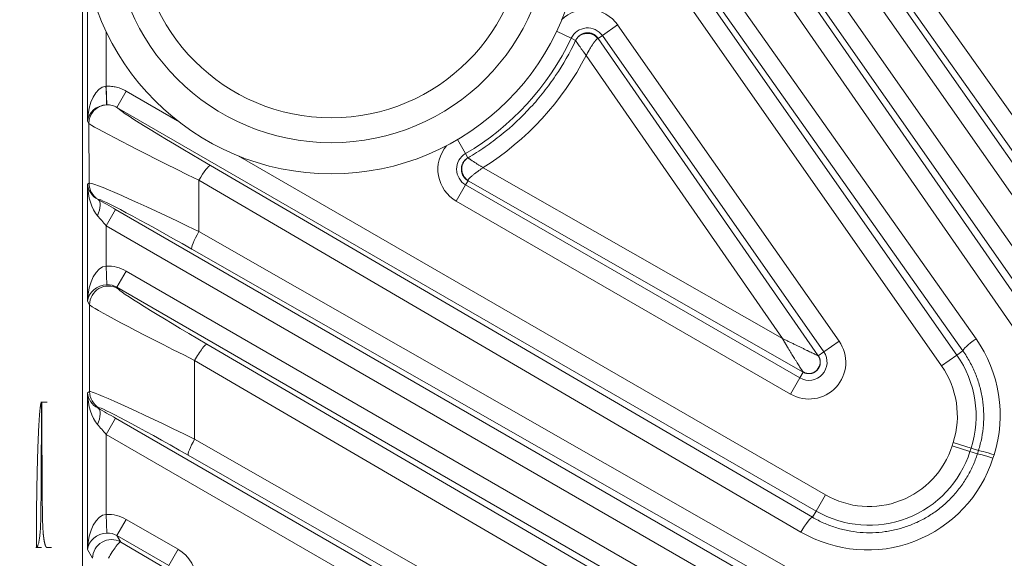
# Model space of a CAD drawing. Header units: millimetres. Extents: x 4 to 836, y 5 to 589.
# Tile 124 of 154: x 649 to 665, y 331 to 340. Entities that reach past the tile are written whole.
import ezdxf

# ---------------------------------------------------------------- set-up
doc = ezdxf.new("R2010")
doc.units = ezdxf.units.MM
doc.layers.add('1', color=7, linetype='Continuous', true_color=0xffffff)
doc.styles.add('ideas_simplex', font='simplex.shx')
doc.dimstyles.get("Standard").update_dxf_attribs({"dimtxt": 0.18, "dimasz": 0.18, "dimexe": 0.18, "dimexo": 0.0625, "dimgap": 0.09, "dimtad": 0, "dimtih": 1, "dimtoh": 1, "dimdec": 4, "dimzin": 0, "dimdsep": 46, "dimtxsty": 'Standard', "dimcen": 0.09, "dimadec": 0, "dimazin": 0, "dimtfac": 1, "dimtdec": 4, "dimtofl": 0, "dimtmove": 0, "dimatfit": 3, "dimfxl": 1, "dimtolj": 1, "dimtzin": 0, "dimarcsym": 0})

# ---------------------------------------------------------------- blocks, each defined once
blk = doc.blocks.new('_U7')
at = {"layer": '1', "color": 152, "lineweight": 13}
for p, q in [((695.062702, 354.711299), (597.434386, 354.711299)), ((663.288624, 267.843936), (597.434386, 267.843936))]:
    blk.add_line(p, q, dxfattribs=at)
at = {"layer": '1', "color": 27, "lineweight": 13}
blk.add_line((599.434386, 267.843936), (599.434386, 354.711299), dxfattribs=at)
at = {"layer": '1', "color": 87, "lineweight": 25}
for p, q in [((597.934386, 318.380118), (592.309386, 318.380118)), ((592.309386, 318.380118), (592.309386, 316.880118)), ((597.934386, 316.880118), (597.934386, 318.380118)), ((592.309386, 305.675118), (592.309386, 304.175118)), ((597.934386, 304.175118), (597.934386, 305.675118)), ((592.309386, 304.175118), (597.934386, 304.175118))]:
    blk.add_line(p, q, dxfattribs=at)
at = {"layer": '1', "color": 27, "lineweight": 18}
for points in [[(599.434386, 354.711299), (599.963367, 351.711301), (598.905405, 351.711297)], [(599.434386, 267.843936), (598.905405, 270.843935), (599.963367, 270.843938)]]:
    blk.add_solid(points, dxfattribs=at)
at = {"layer": '1', "color": 87, "linetype": 'Continuous', "lineweight": 25, "char_height": 3, "attachment_point": 7, "rotation": 90, "line_spacing_factor": 1.204819, "style": 'ideas_simplex'}
for s, insert in [('\\W1.2280;86,9', (590.468386, 305.622618)), ('\\W1.2097;3.42', (597.780886, 305.622618))]:
    blk.add_mtext(s, dxfattribs=dict(at, insert=insert))
blk = doc.blocks.new('_U11')
at = {"layer": '1', "color": 87, "lineweight": 25}
for p, q in [((649.689065, 375.104335), (648.189065, 375.104335)), ((648.189065, 375.104335), (648.189065, 369.479335)), ((662.394065, 375.104335), (660.894065, 375.104335)), ((662.394065, 369.479335), (662.394065, 375.104335)), ((648.189065, 369.479335), (649.689065, 369.479335)), ((660.894065, 369.479335), (662.394065, 369.479335))]:
    blk.add_line(p, q, dxfattribs=at)
at = {"layer": '1', "color": 152, "lineweight": 13}
for p, q in [((667.199789, 326.550058), (667.199789, 369.979335)), ((684.877459, 326.550058), (684.877459, 369.979335))]:
    blk.add_line(p, q, dxfattribs=at)
at = {"layer": '1', "color": 27, "lineweight": 13}
blk.add_line((684.877459, 367.979335), (648.189065, 367.979335), dxfattribs=at)
at = {"layer": '1', "color": 27, "lineweight": 18}
for points in [[(667.199789, 367.979335), (670.199787, 368.508316), (670.199791, 367.450354)], [(684.877459, 367.979335), (681.877461, 367.450354), (681.877457, 368.508316)]]:
    blk.add_solid(points, dxfattribs=at)
at = {"layer": '1', "color": 87, "linetype": 'Continuous', "lineweight": 25, "char_height": 3, "attachment_point": 7, "line_spacing_factor": 1.204819, "style": 'ideas_simplex'}
for s, insert in [('\\W1.2097;17,7', (649.660565, 377.239335)), ('\\W1.2097;.696', (649.660565, 369.926835))]:
    blk.add_mtext(s, dxfattribs=dict(at, insert=insert))

msp = doc.modelspace()

# ---------------------------------------------------------------- linework, layer by layer
at = {"layer": '1', "color": 27, "linetype": 'Continuous', "lineweight": 13}
for p, q in [((657.422, 346.822), (665.959, 334.63)), ((655.449, 346.624), (664.077, 334.303)), ((665.713, 334.458), (657.177, 346.65)), ((658.497, 346.629), (666.276, 335.52)), ((666.031, 335.348), (658.252, 346.457)), ((657.977, 345.4), (665.612, 334.388)), ((659.802, 345.446), (666.62, 335.813)), ((656.825, 345.255), (664.383, 334.565)), ((665.331, 334.239), (657.696, 345.251)), ((666.374, 335.589), (659.557, 345.222)), ((664.173, 334.371), (656.615, 345.06)), ((663.831, 334.131), (657.605, 343.022)), ((650.129, 338.054), (650.129, 340.368)), ((658.388, 339.429), (658.633, 339.6)), ((658.633, 339.6), (662.186, 334.526)), ((650.428, 339.489), (650.428, 338.618)), ((657.888, 339.386), (657.653, 339.498)), ((657.888, 339.386), (657.959, 339.353)), ((658.323, 339.383), (658.388, 339.429)), ((661.94, 334.354), (658.388, 339.429)), ((661.276, 334.57), (658.128, 339.11)), ((650.428, 338.618), (650.438, 338.319)), ((650.748, 338.538), (650.599, 338.278)), ((650.748, 338.538), (651.572, 338.063)), ((661.817, 331.801), (650.599, 338.278)), ((650.148, 338.02), (650.129, 338.054)), ((650.151, 337.061), (650.148, 338.02)), ((656.192, 337.535), (656.061, 337.76)), ((652.545, 337.5), (661.967, 332.061)), ((656.231, 337.469), (656.192, 337.535)), ((652.098, 337.344), (661.759, 331.702)), ((656.475, 337.31), (661.276, 334.57)), ((650.129, 337.048), (650.151, 337.061)), ((650.129, 335.167), (650.129, 337.048)), ((651.912, 337.108), (651.915, 336.287)), ((661.574, 331.465), (651.912, 337.108)), ((656.044, 336.775), (656.194, 337.034)), ((656.194, 337.034), (656.232, 337.101)), ((656.194, 337.034), (661.558, 333.937)), ((650.301, 336.802), (650.296, 336.799)), ((661.408, 333.677), (656.044, 336.775)), ((650.578, 336.639), (650.428, 336.379)), ((650.578, 336.639), (662.644, 329.673)), ((650.428, 336.379), (650.428, 335.731)), ((662.494, 329.413), (650.428, 336.379)), ((651.915, 336.287), (662.82, 330.063)), ((662.706, 329.78), (651.8, 336.004)), ((650.428, 335.731), (650.438, 335.432)), ((650.748, 335.651), (650.598, 335.391)), ((650.748, 335.651), (661.733, 329.309)), ((661.584, 329.049), (650.598, 335.391)), ((650.598, 335.391), (650.61, 335.372)), ((650.16, 335.112), (650.129, 335.167)), ((650.16, 333.718), (650.16, 335.112)), ((652.043, 334.479), (661.523, 328.945)), ((662.186, 334.526), (661.94, 334.354)), ((661.852, 334.293), (661.94, 334.354)), ((664.077, 334.303), (663.831, 334.131)), ((664.173, 334.371), (664.077, 334.303)), ((651.846, 334.219), (651.846, 332.956)), ((661.326, 328.685), (651.846, 334.219)), ((661.612, 334.03), (661.558, 333.937)), ((661.408, 333.677), (661.558, 333.937)), ((650.129, 333.7), (650.16, 333.718)), ((650.129, 331.183), (650.129, 333.7)), ((650.31, 333.458), (650.296, 333.45)), ((650.578, 333.29), (650.428, 333.031)), ((650.578, 333.29), (660.249, 327.707)), ((650.428, 333.031), (650.428, 331.748)), ((660.099, 327.447), (650.428, 333.031)), ((651.846, 332.956), (660.468, 328.033)), ((664.001, 332.848), (664.018, 332.902)), ((664.304, 332.811), (664.018, 332.902)), ((664.286, 332.757), (664.001, 332.848)), ((664.304, 332.811), (664.286, 332.757)), ((664.405, 332.719), (664.286, 332.757)), ((664.304, 332.811), (664.422, 332.773)), ((664.405, 332.719), (664.422, 332.773)), ((660.365, 327.774), (651.743, 332.696)), ((664.672, 332.705), (664.655, 332.651)), ((661.817, 331.801), (661.967, 332.061)), ((661.817, 331.801), (661.759, 331.702)), ((650.428, 331.748), (650.438, 331.448)), ((650.748, 331.667), (650.598, 331.408)), ((650.748, 331.667), (651.579, 331.188)), ((651.429, 330.928), (650.598, 331.408)), ((650.598, 331.408), (650.659, 331.303)), ((650.659, 331.303), (651.364, 330.891)), ((650.209, 331.044), (650.129, 331.183)), ((651.579, 331.188), (651.429, 330.928))]:
    msp.add_line(p, q, dxfattribs=at)
at = {"layer": '1', "color": 27, "linetype": 'Continuous', "lineweight": 18}
for p, q in [((650.048, 340.939), (650.048, 289.483)), ((658.323, 339.383), (661.852, 334.293)), ((661.612, 334.03), (656.232, 337.101))]:
    msp.add_line(p, q, dxfattribs=at)
at = {"layer": '1', "color": 7, "linetype": 'Continuous', "lineweight": 18}
for p, q in [((649.477, 333.546), (649.376, 333.546)), ((649.296, 331.216), (649.389, 331.216))]:
    msp.add_line(p, q, dxfattribs=at)
at = {"layer": '1', "color": 9, "linetype": 'Continuous', "lineweight": 18}
for radius in [4, 3.5]:
    msp.add_circle((654.039, 341.211), radius, dxfattribs=at)
at = {"layer": '1', "color": 9, "linetype": 'Continuous', "lineweight": 13}
msp.add_circle((654.039, 341.211), 3.1, dxfattribs=at)
at = {"layer": '1', "color": 27, "linetype": 'Continuous', "lineweight": 13}
for centre, radius, start, end in [((658.15, 339.262), 0.59, 35, 134.8727), ((658.15, 339.262), 0.29, 35, 154.6371), ((654.039, 341.211), 4.26, 300.3629, 334.6371), ((656.339, 337.285), 0.59, 140.1273, 240), ((656.339, 337.285), 0.29, 120.3629, 240), ((661.703, 334.188), 0.59, 240, 35), ((661.703, 334.188), 0.29, 240, 35), ((662.684, 333.328), 1.7, 342.2944, 35), ((662.684, 333.328), 1.4, 342.2944, 35), ((662.667, 333.274), 1.7, 240, 342.2944), ((662.667, 333.274), 1.4, 240, 342.2944)]:
    msp.add_arc(centre, radius, start, end, dxfattribs=at)
for centre, major_axis, ratio, start_param, end_param in [((654.022, 341.222), (-3.878, 2.504), 0.999988, 2.704082, 3.239842), ((650.428, 338.054), (-0.015, -0.565), 0.530559, 3.214759, 4.726078), ((650.414, 338.617), (-0.017, 0.3), 0.024529, 3.20392, 4.711016), ((650.428, 338.054), (-0.293, -0.074), 0.867936, 4.487542, 5.998862), ((650.448, 338.02), (0.26, 0.15), 0.99757, 1.10562, 2.61694), ((652.3, 337.296), (-1.702, 0.987), 0.030323, 0.062401, 1.469751), ((652.15, 337.036), (-2.003, 0.986), 0.0184, 0.044131, 1.461178), ((651.948, 337.085), (0.151, 0.259), 0.141113, 0.03526, 1.56448), ((650.428, 337.048), (-0.014, 0.588), 0.509647, 1.558537, 2.605031), ((650.428, 337.048), (-0.267, 0.15), 0.922186, 0.545651, 1.592145), ((652.152, 336.079), (-2.002, 0.981), 0.036972, 4.849356, 6.266403), ((650.451, 337.061), (0.15, -0.26), 0.999188, 4.189142, 5.235636), ((650.146, 336.539), (-0.146, -0.262), 0.422034, 1.801227, 3.103087), ((650.578, 336.615), (-0.6, 0.347), 0.030233, 4.729864, 5.219259), ((652.002, 335.82), (-1.702, 0.981), 0.030229, 4.848654, 6.265701), ((650.428, 336.355), (-0.3, 0.347), 0.034508, 4.752325, 5.24172), ((651.95, 336.264), (-0.149, -0.261), 0.141045, 4.704668, 6.247926), ((650.428, 335.167), (-0.015, -0.565), 0.530559, 3.190189, 4.726078), ((650.449, 335.131), (-0.301, 0.521), 0.99757, 5.237042, 5.793439), ((650.428, 335.167), (-0.293, -0.074), 0.867936, 4.462972, 5.998862), ((650.46, 335.112), (0.26, 0.15), 0.99757, 0.524653, 2.61694), ((650.449, 335.131), (-0.151, 0.262), 0.992751, 5.237042, 5.793439), ((652.309, 334.393), (-1.7, 0.983), 0.030233, 0.052381, 1.431191), ((652.159, 334.133), (-2, 0.982), 0.027617, 0.048472, 1.427282), ((651.893, 334.219), (-0.151, -0.259), 0.135523, 3.176824, 4.791334), ((664.419, 334.543), (-0.245, -0.173), 0.131253, 4.765068, 6.247974), ((662.657, 333.345), (-1.776, 1.147), 0.999988, 3.407188, 4.330388), ((650.428, 333.7), (-0.014, 0.588), 0.509647, 1.558537, 2.605031), ((650.428, 333.7), (-0.267, 0.15), 0.922186, 0.545651, 1.592145), ((652.159, 332.735), (-2, 0.982), 0.027617, 4.883034, 6.261844), ((650.46, 333.718), (-0.15, 0.26), 0.999188, 1.047549, 2.094043), ((650.146, 333.191), (-0.146, -0.262), 0.422034, 1.801227, 3.103087), ((650.578, 333.266), (-0.6, 0.347), 0.030233, 4.729864, 5.219259), ((652.009, 332.475), (-1.7, 0.983), 0.030233, 4.886943, 6.265753), ((650.428, 333.006), (-0.3, 0.347), 0.034508, 4.752325, 5.24172), ((651.893, 332.956), (-0.149, -0.261), 0.136261, 4.790033, 6.24795), ((664.69, 332.628), (-0.286, 0.091), 0.037426, 4.849114, 6.248254), ((664.708, 332.682), (-0.286, 0.091), 0.037426, 4.849114, 6.248254), ((662.64, 333.291), (-1.776, 1.147), 0.999988, 1.615531, 3.407188), ((650.428, 331.183), (-0.015, -0.565), 0.530559, 3.190189, 4.726078), ((650.449, 331.147), (-0.301, 0.521), 0.99757, 5.237042, 5.793439), ((661.609, 331.442), (0.151, 0.259), 0.141113, 0.03526, 1.56448), ((650.428, 331.183), (-0.293, -0.074), 0.867936, 4.462972, 5.998862), ((650.509, 331.044), (-0.26, -0.15), 0.99757, 3.666246, 5.758532), ((650.449, 331.147), (-0.151, 0.262), 0.992751, 5.237042, 5.793439), ((650.509, 331.044), (0.151, 0.259), 0.135523, 0.035232, 1.649742), ((651.278, 330.668), (0.52, 0.3), 0.999188, 5.759938, 6.806432)]:
    msp.add_ellipse(centre, major_axis=major_axis, ratio=ratio, start_param=start_param, end_param=end_param, dxfattribs=at)
for points, knots in [([(656.232, 337.469), (656.325, 337.524), (656.417, 337.582), (656.55, 337.674), (656.594, 337.705), (656.681, 337.77), (656.724, 337.803), (656.935, 337.973), (657.092, 338.12), (657.31, 338.358), (657.38, 338.44), (657.48, 338.567), (657.513, 338.61), (657.577, 338.697), (657.608, 338.742), (657.759, 338.967), (657.866, 339.154), (657.959, 339.351)], [0, 0, 0, 0, 0.125, 0.125, 0.1875, 0.1875, 0.25, 0.25, 0.5, 0.5, 0.625, 0.625, 0.6875, 0.6875, 0.75, 0.75, 1, 1, 1, 1]), ([(657.959, 339.353), (657.96, 339.355), (657.962, 339.359), (657.966, 339.365), (657.969, 339.371), (657.973, 339.377), (657.977, 339.382), (657.98, 339.388), (657.985, 339.393), (657.989, 339.398), (657.993, 339.403), (657.998, 339.408), (658.002, 339.413), (658.007, 339.417), (658.012, 339.421), (658.017, 339.425), (658.022, 339.429), (658.027, 339.433), (658.032, 339.437), (658.037, 339.44), (658.043, 339.444), (658.048, 339.447), (658.053, 339.45), (658.059, 339.452), (658.064, 339.455), (658.07, 339.457), (658.076, 339.459), (658.081, 339.461), (658.087, 339.463), (658.093, 339.465), (658.098, 339.467), (658.104, 339.468), (658.11, 339.469), (658.115, 339.47), (658.121, 339.471), (658.127, 339.472), (658.133, 339.472), (658.141, 339.473), (658.151, 339.473), (658.162, 339.473), (658.175, 339.472), (658.187, 339.47), (658.2, 339.467), (658.212, 339.464), (658.225, 339.46), (658.237, 339.454), (658.249, 339.449), (658.261, 339.442), (658.272, 339.434), (658.284, 339.426), (658.294, 339.416), (658.305, 339.406), (658.314, 339.395), (658.32, 339.387), (658.323, 339.383)], [0, 0, 0, 0, 0.01571, 0.031336, 0.046877, 0.062333, 0.077706, 0.092994, 0.108198, 0.123317, 0.138353, 0.153305, 0.168173, 0.182957, 0.197657, 0.212274, 0.226807, 0.241257, 0.255623, 0.269906, 0.284105, 0.298222, 0.312255, 0.326205, 0.340072, 0.353856, 0.367557, 0.381176, 0.394712, 0.408165, 0.421536, 0.434824, 0.44803, 0.461154, 0.474195, 0.487154, 0.500031, 0.520114, 0.540264, 0.567999, 0.596147, 0.624709, 0.653685, 0.683077, 0.712885, 0.743109, 0.773751, 0.804812, 0.836291, 0.868191, 0.900511, 0.933252, 0.966414, 1, 1, 1, 1]), ([(658.314, 339.382), (658.292, 339.41), (658.263, 339.433), (658.197, 339.46), (658.16, 339.466), (658.09, 339.46), (658.056, 339.448), (658.012, 339.419), (657.999, 339.407), (657.976, 339.381), (657.967, 339.366), (657.959, 339.351)], [0, 0, 0, 0, 0.25, 0.25, 0.5, 0.5, 0.75, 0.75, 0.875, 0.875, 1, 1, 1, 1]), ([(657.959, 339.351), (657.959, 339.351), (657.959, 339.351), (657.96, 339.352), (657.96, 339.352), (657.959, 339.353), (657.959, 339.353)], [0, 0, 0, 0, 0.243793, 0.491288, 0.743148, 1, 1, 1, 1]), ([(658.128, 339.11), (658.126, 339.113), (658.122, 339.118), (658.117, 339.125), (658.112, 339.133), (658.107, 339.139), (658.102, 339.146), (658.098, 339.152), (658.094, 339.158), (658.09, 339.163), (658.086, 339.168), (658.083, 339.173), (658.08, 339.177), (658.077, 339.182), (658.074, 339.185), (658.072, 339.189), (658.07, 339.192), (658.068, 339.195), (658.061, 339.204), (658.05, 339.219), (658.036, 339.239), (658.023, 339.257), (658.013, 339.271), (658.004, 339.283), (657.997, 339.293), (657.991, 339.303), (657.985, 339.311), (657.979, 339.319), (657.975, 339.325), (657.97, 339.331), (657.967, 339.337), (657.964, 339.341), (657.962, 339.345), (657.961, 339.347), (657.959, 339.349), (657.959, 339.35), (657.959, 339.351)], [0, 0, 0, 0, 0.021988, 0.043062, 0.063221, 0.082468, 0.100803, 0.118227, 0.134741, 0.150346, 0.165042, 0.17883, 0.191711, 0.203685, 0.214754, 0.224917, 0.234174, 0.242528, 0.249977, 0.31927, 0.383996, 0.444195, 0.499907, 0.542315, 0.583993, 0.62496, 0.665235, 0.704839, 0.743791, 0.782112, 0.819823, 0.856946, 0.893502, 0.929514, 0.965005, 1, 1, 1, 1]), ([(658.314, 339.382), (658.314, 339.382), (658.312, 339.382), (658.31, 339.381), (658.308, 339.379), (658.306, 339.378), (658.303, 339.376), (658.301, 339.374), (658.298, 339.371), (658.295, 339.369), (658.292, 339.366), (658.289, 339.363), (658.286, 339.359), (658.283, 339.356), (658.28, 339.352), (658.276, 339.347), (658.272, 339.343), (658.268, 339.338), (658.265, 339.333), (658.261, 339.328), (658.256, 339.322), (658.252, 339.317), (658.248, 339.311), (658.243, 339.304), (658.239, 339.298), (658.232, 339.288), (658.222, 339.273), (658.21, 339.253), (658.196, 339.231), (658.185, 339.212), (658.177, 339.199), (658.172, 339.19), (658.167, 339.181), (658.16, 339.169), (658.153, 339.157), (658.145, 339.142), (658.137, 339.127), (658.131, 339.116), (658.128, 339.11)], [0, 0, 0, 0, 0.018937, 0.038012, 0.057228, 0.07659, 0.096102, 0.115767, 0.13559, 0.155575, 0.175725, 0.196043, 0.216534, 0.237201, 0.258047, 0.279075, 0.300289, 0.321692, 0.343286, 0.365075, 0.387062, 0.409249, 0.431639, 0.454234, 0.477038, 0.500052, 0.556236, 0.616652, 0.681323, 0.750269, 0.769204, 0.791648, 0.8176, 0.847062, 0.880033, 0.916513, 0.956502, 1, 1, 1, 1]), ([(650.428, 338.618), (650.456, 338.619), (650.512, 338.617), (650.566, 338.607), (650.607, 338.597), (650.62, 338.593), (650.647, 338.585), (650.66, 338.58), (650.699, 338.564), (650.724, 338.552), (650.748, 338.538)], [0, 0, 0, 0, 0.25, 0.5, 0.5, 0.625, 0.625, 0.75, 0.75, 1, 1, 1, 1]), ([(650.599, 338.278), (650.586, 338.285), (650.574, 338.291), (650.548, 338.302), (650.535, 338.306), (650.494, 338.317), (650.466, 338.32), (650.438, 338.319)], [0, 0, 0, 0, 0.25, 0.25, 0.5, 0.5, 1, 1, 1, 1]), ([(656.232, 337.469), (656.224, 337.465), (656.217, 337.46), (656.203, 337.448), (656.183, 337.43), (656.166, 337.409), (656.14, 337.362), (656.131, 337.326), (656.13, 337.253), (656.14, 337.217), (656.175, 337.153), (656.2, 337.126), (656.231, 337.106)], [0, 0, 0, 0, 0.0625, 0.0625, 0.125, 0.25, 0.25, 0.5, 0.5, 0.75, 0.75, 1, 1, 1, 1]), ([(656.475, 337.31), (656.468, 337.314), (656.461, 337.318), (656.448, 337.326), (656.442, 337.33), (656.429, 337.338), (656.423, 337.342), (656.41, 337.35), (656.404, 337.354), (656.392, 337.361), (656.385, 337.365), (656.373, 337.373), (656.367, 337.377), (656.355, 337.385), (656.349, 337.389), (656.337, 337.396), (656.332, 337.4), (656.32, 337.407), (656.315, 337.411), (656.303, 337.418), (656.298, 337.422), (656.287, 337.429), (656.282, 337.432), (656.273, 337.439), (656.269, 337.442), (656.262, 337.446), (656.26, 337.448), (656.256, 337.451), (656.254, 337.452), (656.248, 337.456), (656.244, 337.459), (656.239, 337.463), (656.236, 337.465), (656.233, 337.468), (656.232, 337.469), (656.232, 337.469)], [0, 0, 0, 0, 0.051993, 0.051993, 0.103985, 0.103985, 0.155978, 0.155978, 0.207971, 0.207971, 0.262685, 0.262685, 0.3174, 0.3174, 0.372114, 0.372114, 0.426829, 0.426829, 0.489245, 0.489245, 0.551661, 0.551661, 0.614077, 0.614077, 0.676494, 0.676494, 0.716932, 0.716932, 0.75737, 0.75737, 0.838247, 0.838247, 0.919123, 0.919123, 1, 1, 1, 1]), ([(656.231, 337.106), (656.231, 337.109), (656.232, 337.112), (656.236, 337.118), (656.238, 337.122), (656.244, 337.129), (656.248, 337.133), (656.254, 337.14), (656.256, 337.142), (656.26, 337.146), (656.263, 337.149), (656.269, 337.155), (656.273, 337.159), (656.283, 337.168), (656.288, 337.172), (656.298, 337.181), (656.304, 337.186), (656.315, 337.195), (656.321, 337.2), (656.333, 337.209), (656.338, 337.213), (656.35, 337.222), (656.356, 337.226), (656.368, 337.235), (656.374, 337.24), (656.386, 337.249), (656.392, 337.254), (656.405, 337.262), (656.411, 337.267), (656.423, 337.275), (656.43, 337.28), (656.442, 337.288), (656.449, 337.293), (656.462, 337.302), (656.468, 337.306), (656.475, 337.31)], [0, 0, 0, 0, 0.080877, 0.080877, 0.161753, 0.161753, 0.24263, 0.24263, 0.283068, 0.283068, 0.323506, 0.323506, 0.385923, 0.385923, 0.448339, 0.448339, 0.510755, 0.510755, 0.573171, 0.573171, 0.627886, 0.627886, 0.6826, 0.6826, 0.737315, 0.737315, 0.792029, 0.792029, 0.844022, 0.844022, 0.896015, 0.896015, 0.948007, 0.948007, 1, 1, 1, 1]), ([(661.851, 334.293), (661.85, 334.294), (661.847, 334.295), (661.841, 334.298), (661.837, 334.3), (661.827, 334.305), (661.821, 334.307), (661.808, 334.313), (661.801, 334.317), (661.784, 334.324), (661.774, 334.329), (661.753, 334.339), (661.742, 334.344), (661.72, 334.355), (661.708, 334.361), (661.69, 334.369), (661.684, 334.372), (661.672, 334.378), (661.666, 334.381), (661.652, 334.388), (661.644, 334.392), (661.629, 334.399), (661.621, 334.403), (661.598, 334.414), (661.582, 334.422), (661.551, 334.437), (661.528, 334.448), (661.504, 334.459), (661.488, 334.467), (661.48, 334.471), (661.455, 334.483), (661.438, 334.491), (661.405, 334.508), (661.388, 334.516), (661.355, 334.532), (661.339, 334.539), (661.307, 334.555), (661.291, 334.563), (661.276, 334.57)], [0, 0, 0, 0, 0.043461, 0.043461, 0.086922, 0.086922, 0.130384, 0.130384, 0.173845, 0.173845, 0.231908, 0.231908, 0.289971, 0.289971, 0.348034, 0.348034, 0.377066, 0.377066, 0.406097, 0.406097, 0.442584, 0.442584, 0.47907, 0.47907, 0.552043, 0.552043, 0.625016, 0.661502, 0.661502, 0.697988, 0.697988, 0.773491, 0.773491, 0.848994, 0.848994, 0.924497, 0.924497, 1, 1, 1, 1]), ([(661.612, 334.03), (661.611, 334.031), (661.61, 334.032), (661.608, 334.034), (661.606, 334.038), (661.603, 334.042), (661.599, 334.047), (661.595, 334.053), (661.591, 334.06), (661.586, 334.067), (661.58, 334.076), (661.574, 334.085), (661.567, 334.095), (661.56, 334.106), (661.549, 334.123), (661.534, 334.148), (661.512, 334.182), (661.488, 334.22), (661.457, 334.271), (661.417, 334.336), (661.384, 334.391), (661.363, 334.424), (661.358, 334.433), (661.353, 334.442), (661.347, 334.452), (661.34, 334.462), (661.333, 334.474), (661.326, 334.485), (661.319, 334.498), (661.311, 334.511), (661.303, 334.525), (661.294, 334.539), (661.285, 334.555), (661.279, 334.565), (661.276, 334.57)], [0, 0, 0, 0, 0.016583, 0.033309, 0.050266, 0.067541, 0.085213, 0.103359, 0.122048, 0.141344, 0.161305, 0.181983, 0.203425, 0.225675, 0.248769, 0.303084, 0.363054, 0.428893, 0.500764, 0.615559, 0.751442, 0.76424, 0.778091, 0.792995, 0.808954, 0.825966, 0.844031, 0.863151, 0.883324, 0.904552, 0.926833, 0.950168, 0.974557, 1, 1, 1, 1]), ([(664.422, 332.773), (664.443, 332.84), (664.461, 332.908), (664.487, 333.045), (664.496, 333.114), (664.504, 333.219), (664.507, 333.271), (664.507, 333.324), (664.507, 333.359), (664.506, 333.377), (664.503, 333.465), (664.496, 333.534), (664.474, 333.671), (664.46, 333.739), (664.432, 333.84), (664.422, 333.873), (664.399, 333.939), (664.387, 333.972), (664.347, 334.069), (664.288, 334.195), (664.214, 334.313), (664.173, 334.371)], [0, 0, 0, 0, 0.125, 0.125, 0.25, 0.25, 0.3125, 0.34375, 0.34375, 0.375, 0.375, 0.5, 0.5, 0.625, 0.625, 0.6875, 0.6875, 0.75, 0.75, 0.875, 1, 1, 1, 1]), ([(661.612, 334.03), (661.614, 334.029), (661.616, 334.028), (661.625, 334.024), (661.641, 334.017), (661.677, 334.007), (661.708, 334.007), (661.768, 334.017), (661.805, 334.038), (661.861, 334.098), (661.878, 334.138), (661.883, 334.199), (661.88, 334.23), (661.87, 334.258), (661.861, 334.276), (661.857, 334.285), (661.851, 334.293)], [0, 0, 0, 0, 0.015625, 0.015625, 0.0625, 0.125, 0.25, 0.25, 0.5, 0.5, 0.75, 0.75, 0.875, 0.9375, 0.9375, 1, 1, 1, 1]), ([(661.852, 334.293), (661.852, 334.293), (661.852, 334.293), (661.852, 334.293), (661.851, 334.293), (661.851, 334.293)], [0, 0, 0, 0, 0.5, 0.5, 1, 1, 1, 1]), ([(661.612, 334.03), (661.612, 334.03), (661.612, 334.03), (661.612, 334.03), (661.612, 334.03), (661.612, 334.03)], [0, 0, 0, 0, 0.5, 0.5, 1, 1, 1, 1]), ([(661.759, 331.702), (661.818, 331.668), (661.938, 331.606), (662.063, 331.559), (662.191, 331.518), (662.256, 331.502), (662.389, 331.475), (662.523, 331.456), (662.657, 331.453), (662.792, 331.456), (662.859, 331.462), (662.994, 331.481), (663.127, 331.507), (663.256, 331.548), (663.382, 331.595), (663.444, 331.623), (663.535, 331.67), (663.565, 331.686), (663.624, 331.721), (663.653, 331.739), (663.737, 331.795), (663.846, 331.876), (663.945, 331.97), (664.016, 332.044), (664.039, 332.07), (664.083, 332.122), (664.104, 332.149), (664.165, 332.23), (664.241, 332.343), (664.303, 332.464), (664.36, 332.589), (664.384, 332.653), (664.405, 332.719)], [0, 0, 0, 0, 0.0625, 0.125, 0.125, 0.1875, 0.1875, 0.25, 0.3125, 0.3125, 0.375, 0.375, 0.4375, 0.5, 0.5, 0.5625, 0.5625, 0.59375, 0.59375, 0.625, 0.625, 0.6875, 0.75, 0.75, 0.78125, 0.78125, 0.8125, 0.8125, 0.875, 0.9375, 0.9375, 1, 1, 1, 1])]:
    msp.add_open_spline(points, degree=3, knots=knots, dxfattribs=at)
for points in [[(658.323, 339.383), (658.321, 339.384), (658.319, 339.384), (658.314, 339.382)], [(650.421, 338.617), (650.423, 338.618), (650.426, 338.618), (650.428, 338.618)], [(650.438, 338.319), (650.436, 338.319), (650.433, 338.319), (650.431, 338.319)], [(656.232, 337.469), (656.231, 337.469), (656.231, 337.469), (656.231, 337.469)], [(656.231, 337.106), (656.231, 337.104), (656.231, 337.102), (656.232, 337.101)]]:
    msp.add_open_spline(points, degree=3, dxfattribs=at)
at = {"layer": '1', "color": 27, "linetype": 'Continuous', "lineweight": 18}
for points, knots in [([(656.232, 337.101), (656.23, 337.102), (656.226, 337.104), (656.22, 337.108), (656.215, 337.112), (656.209, 337.116), (656.204, 337.12), (656.198, 337.125), (656.193, 337.129), (656.189, 337.134), (656.184, 337.139), (656.179, 337.144), (656.175, 337.149), (656.171, 337.154), (656.167, 337.159), (656.163, 337.164), (656.16, 337.17), (656.156, 337.175), (656.153, 337.181), (656.15, 337.186), (656.147, 337.192), (656.145, 337.198), (656.142, 337.203), (656.14, 337.209), (656.138, 337.215), (656.136, 337.221), (656.134, 337.226), (656.132, 337.232), (656.131, 337.238), (656.13, 337.244), (656.129, 337.25), (656.128, 337.256), (656.127, 337.262), (656.126, 337.267), (656.126, 337.273), (656.126, 337.279), (656.126, 337.287), (656.126, 337.297), (656.127, 337.308), (656.129, 337.32), (656.131, 337.333), (656.134, 337.345), (656.138, 337.357), (656.142, 337.369), (656.148, 337.38), (656.154, 337.392), (656.161, 337.403), (656.169, 337.414), (656.177, 337.425), (656.187, 337.435), (656.197, 337.444), (656.207, 337.453), (656.219, 337.462), (656.227, 337.467), (656.231, 337.469)], [0, 0, 0, 0, 0.01571, 0.031336, 0.046877, 0.062333, 0.077705, 0.092994, 0.108197, 0.123317, 0.138353, 0.153305, 0.168173, 0.182957, 0.197657, 0.212274, 0.226807, 0.241256, 0.255622, 0.269905, 0.284105, 0.298221, 0.312254, 0.326204, 0.340071, 0.353855, 0.367557, 0.381175, 0.394711, 0.408164, 0.421535, 0.434823, 0.448029, 0.461152, 0.474194, 0.487153, 0.50003, 0.526623, 0.553564, 0.580855, 0.608496, 0.636488, 0.664832, 0.693528, 0.722576, 0.751978, 0.781735, 0.811846, 0.842313, 0.873135, 0.904315, 0.935852, 0.967747, 1, 1, 1, 1]), ([(661.852, 334.293), (661.854, 334.291), (661.856, 334.288), (661.859, 334.282), (661.862, 334.277), (661.865, 334.271), (661.868, 334.266), (661.87, 334.26), (661.873, 334.255), (661.875, 334.249), (661.877, 334.243), (661.878, 334.238), (661.88, 334.232), (661.881, 334.226), (661.882, 334.221), (661.883, 334.215), (661.884, 334.209), (661.884, 334.204), (661.885, 334.198), (661.885, 334.192), (661.885, 334.187), (661.885, 334.181), (661.884, 334.176), (661.884, 334.17), (661.883, 334.165), (661.883, 334.16), (661.882, 334.155), (661.881, 334.15), (661.879, 334.144), (661.878, 334.139), (661.877, 334.135), (661.875, 334.13), (661.873, 334.125), (661.872, 334.12), (661.87, 334.116), (661.868, 334.111), (661.866, 334.107), (661.863, 334.103), (661.861, 334.099), (661.859, 334.094), (661.856, 334.09), (661.854, 334.087), (661.851, 334.083), (661.848, 334.079), (661.846, 334.076), (661.843, 334.072), (661.84, 334.069), (661.836, 334.064), (661.83, 334.058), (661.823, 334.052), (661.815, 334.045), (661.807, 334.039), (661.798, 334.033), (661.789, 334.028), (661.779, 334.023), (661.769, 334.019), (661.758, 334.015), (661.747, 334.012), (661.736, 334.009), (661.724, 334.007), (661.712, 334.006), (661.7, 334.006), (661.687, 334.007), (661.674, 334.008), (661.662, 334.011), (661.649, 334.014), (661.636, 334.018), (661.624, 334.024), (661.616, 334.028), (661.612, 334.03)], [0, 0, 0, 0, 0.012921, 0.025748, 0.038481, 0.051122, 0.063669, 0.076124, 0.088486, 0.100755, 0.112931, 0.125016, 0.137008, 0.148908, 0.160717, 0.172434, 0.184059, 0.195593, 0.207036, 0.218388, 0.229649, 0.240819, 0.251899, 0.262888, 0.273788, 0.284597, 0.295317, 0.305947, 0.316488, 0.326939, 0.337302, 0.347575, 0.35776, 0.367857, 0.377865, 0.387785, 0.397617, 0.407362, 0.417019, 0.426589, 0.436072, 0.445468, 0.454778, 0.464001, 0.473138, 0.482189, 0.491155, 0.500035, 0.519591, 0.539559, 0.55994, 0.580738, 0.601955, 0.623593, 0.645653, 0.668139, 0.691052, 0.714394, 0.738168, 0.762374, 0.787015, 0.812092, 0.837608, 0.863563, 0.889961, 0.916801, 0.944087, 0.971819, 1, 1, 1, 1])]:
    msp.add_open_spline(points, degree=3, knots=knots, dxfattribs=at)
at = {"layer": '1', "color": 7, "linetype": 'Continuous', "lineweight": 18}
for points, degree in [([(649.306, 331.219), (649.306, 331.22), (649.306, 331.224), (649.306, 331.235), (649.306, 331.261), (649.306, 331.298), (649.307, 331.498), (649.308, 331.77), (649.312, 332.076), (649.318, 332.367), (649.323, 332.596), (649.329, 332.797), (649.336, 332.978), (649.344, 333.146), (649.356, 333.343), (649.366, 333.455), (649.374, 333.508), (649.38, 333.534), (649.384, 333.543), (649.386, 333.548), (649.387, 333.548), (649.387, 333.51), (649.387, 333.435), (649.387, 333.292), (649.386, 333.071), (649.386, 332.819), (649.385, 332.571), (649.384, 332.322), (649.381, 331.976), (649.378, 331.743), (649.376, 331.635), (649.374, 331.587), (649.372, 331.517), (649.363, 331.401), (649.35, 331.314), (649.334, 331.254), (649.321, 331.227), (649.313, 331.219), (649.309, 331.216), (649.307, 331.216), (649.306, 331.216), (649.306, 331.216), (649.306, 331.216), (649.306, 331.216), (649.306, 331.216), (649.306, 331.216), (649.306, 331.217), (649.306, 331.219)], 6), ([(649.477, 333.548), (649.436, 333.548), (649.396, 333.548)], 2), ([(649.47, 331.218), (649.511, 331.218), (649.551, 331.218)], 2)]:
    msp.add_open_spline(points, degree=degree, dxfattribs=at)
msp.add_open_spline([(649.47, 331.218), (649.469, 331.219), (649.466, 331.222), (649.46, 331.228), (649.448, 331.247), (649.432, 331.314), (649.419, 331.408), (649.412, 331.483), (649.408, 331.586), (649.406, 331.635), (649.403, 331.775), (649.4, 332.05), (649.397, 332.488), (649.396, 332.912), (649.395, 333.243), (649.395, 333.449), (649.395, 333.494), (649.395, 333.528), (649.395, 333.548), (649.395, 333.548), (649.395, 333.548), (649.395, 333.548), (649.395, 333.548), (649.396, 333.548), (649.396, 333.547)], degree=5, knots=[0, 0, 0, 0, 0, 0, 0.03936, 0.08992, 0.14048, 0.19104, 0.2416, 0.29216, 0.34272, 0.39328, 0.44384, 0.4944, 0.54496, 0.59552, 0.64608, 0.69664, 0.7472, 0.79776, 0.84832, 0.89888, 0.94944, 1, 1, 1, 1, 1, 1], dxfattribs=at)

# ---------------------------------------------------------------- dimensions: what is measured, and where the dimension line sits
at = {"layer": '1', "color": 87, "linetype": 'Continuous', "lineweight": 25}
dim = msp.add_linear_dim(base=(667.2, 367.979), p1=(684.877, 324.05), p2=(667.2, 324.05), text='<>\\P[\\C87;{\\H1.00x;\\Fsimplex.shx;.696\\Fsimplex.shx;}\\C87; ]', dimstyle='Standard', override={"dimtxt": 3, "dimasz": 3, "dimexe": 2, "dimexo": 2.5, "dimgap": 1.5, "dimtad": 1, "dimtih": 1, "dimtoh": 0, "dimdec": 1, "dimlfac": 1, "dimzin": 8, "dimdsep": 44, "dimlunit": 2, "dimtxsty": 'ideas_simplex', "dimsah": 1, "dimse1": 0, "dimse2": 0, "dimsd1": 0, "dimsd2": 0, "dimclrd": 27, "dimclre": 152, "dimclrt": 87, "dimtol": 0, "dimtm": -0.1, "dimtfac": 0.5, "dimtdec": 2, "dimtofl": 1, "dimtmove": 0, "dimtzin": 8, "dimlwd": 13, "dimlwe": 13}, dxfattribs=at)
dim.commit()
dim.dimension.update_dxf_attribs({"geometry": '_U11', "text_midpoint": (642.628, 367.979), "dimtype": 160})
dim = msp.add_linear_dim(base=(599.434, 267.844), p1=(701.22, 354.711), p2=(665.789, 267.844), angle=90, text='<>\\P[\\C87;{\\H1.00x;\\Fsimplex.shx;3.42\\Fsimplex.shx;}\\C87; ]', dimstyle='Standard', override={"dimtxt": 3, "dimasz": 3, "dimexe": 2, "dimexo": 2.5, "dimgap": 1.5, "dimtad": 1, "dimtih": 0, "dimtoh": 0, "dimdec": 1, "dimlfac": 1, "dimzin": 8, "dimdsep": 44, "dimlunit": 2, "dimtxsty": 'ideas_simplex', "dimsah": 1, "dimse1": 0, "dimse2": 0, "dimsd1": 0, "dimsd2": 0, "dimclrd": 27, "dimclre": 152, "dimclrt": 87, "dimtol": 0, "dimtm": -0.1, "dimtfac": 0.5, "dimtdec": 2, "dimtofl": 1, "dimtmove": 0, "dimtzin": 8, "dimlwd": 13, "dimlwe": 13}, dxfattribs=at)
dim.commit()
dim.dimension.update_dxf_attribs({"geometry": '_U7', "text_midpoint": (599.434, 311.278), "dimtype": 160})

doc.saveas('drawing.dxf')
